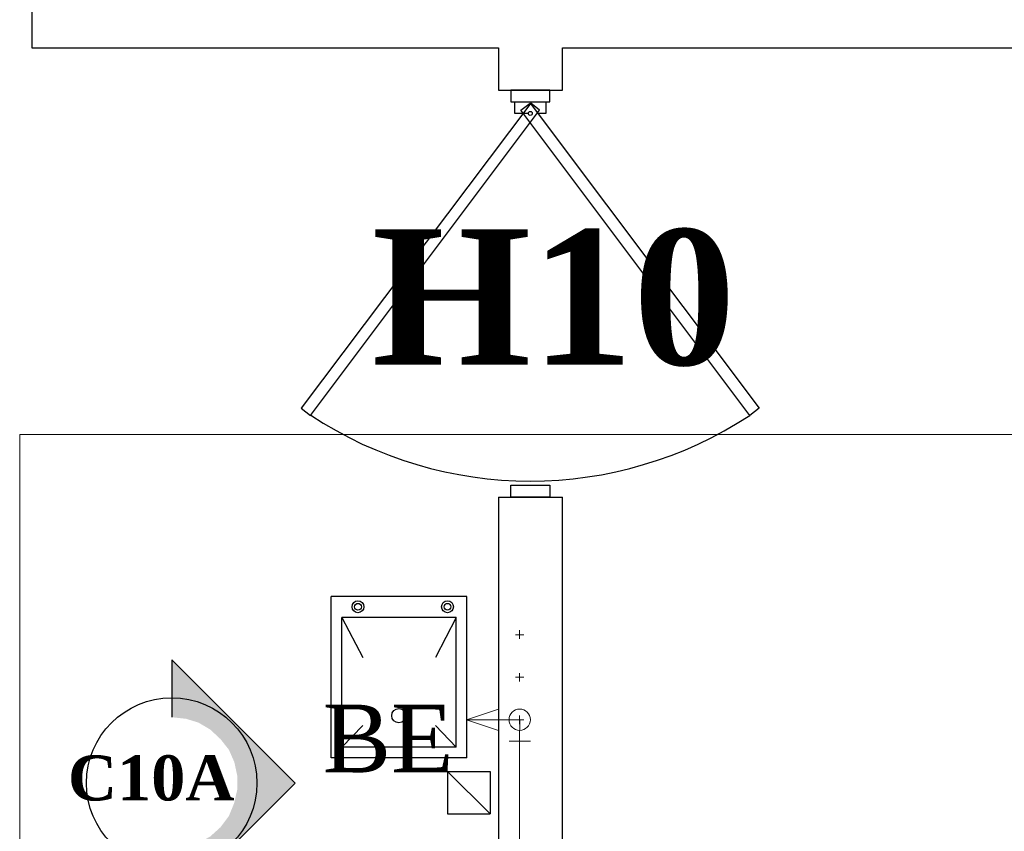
# Model space of a CAD drawing. Header units: millimetres. Extents: x 335 to 91596, y -1 to 84.
# Tile 51 of 87: x 379.26 to 382.34, y 22.55 to 25.09. Entities that reach past the tile are written whole.
import ezdxf

# ---------------------------------------------------------------- set-up
doc = ezdxf.new("R2010")
doc.units = ezdxf.units.MM
doc.header["$MEASUREMENT"] = 0
for name, color, linetype, lineweight in [('AF-Conexões detalhe', 7, 'Continuous', 20), ('AF-Textos conexão', 7, 'Continuous', 20), ('AF-Tubos detalhe', 5, 'Continuous', 20), ('DI-Detalhes', 7, 'Continuous', 20), ('SIMBOLOS INT', 8, 'Continuous', 5)]:
    doc.layers.add(name, color=color, linetype=linetype, lineweight=lineweight)
doc.styles.add('TimesNewRoman', font='times.ttf')
doc.styles.add('TimesNewRomanN', font='timesbd.ttf')

msp = doc.modelspace()

# ---------------------------------------------------------------- hatches: boundary and pattern name
at = {"linetype": 'Continuous'}
msp.add_hatch(color=3, dxfattribs=at).paths.add_polyline_path([(379.7354, 22.9115), (379.7354, 23.0915), (380.1214, 22.7055), (379.7354, 22.3195), (379.7354, 22.4995), (379.7774, 22.5035), (379.8194, 22.5175), (379.8564, 22.5385), (379.8884, 22.5675), (379.9144, 22.6025), (379.9304, 22.6415), (379.9404, 22.6845), (379.9404, 22.7285), (379.9314, 22.7705), (379.9144, 22.8095), (379.8884, 22.8425), (379.8564, 22.8725), (379.8194, 22.8945), (379.7804, 22.9065)])

# ---------------------------------------------------------------- linework, layer by layer
at = {"color": 7}
for p, q in [((379.298, 25.3142), (379.298, 25.0062)), ((379.298, 25.0062), (380.757, 25.0062)), ((380.757, 25.0062), (380.757, 24.8742)), ((380.958, 25.0062), (388.255, 25.0062)), ((380.958, 24.8742), (380.958, 25.0062)), ((380.757, 24.8742), (380.958, 24.8742)), ((380.796, 24.8742), (380.796, 24.8372)), ((380.918, 24.8742), (380.796, 24.8742)), ((380.918, 24.8372), (380.918, 24.8742)), ((380.796, 24.8372), (380.918, 24.8372)), ((380.796, 23.6002), (380.796, 23.6372)), ((380.796, 23.6372), (380.918, 23.6372)), ((380.918, 23.6372), (380.918, 23.6002)), ((380.757, 23.6002), (380.757, 21.0262)), ((380.757, 23.6002), (380.958, 23.6002)), ((380.918, 23.6002), (380.796, 23.6002))]:
    msp.add_line(p, q, dxfattribs=at)
at = {"color": 8}
for p, q in [((380.234, 22.7842), (380.234, 23.2892)), ((380.658, 23.2892), (380.234, 23.2892)), ((380.658, 22.7842), (380.658, 23.2892)), ((380.625, 23.2232), (380.267, 23.2232)), ((380.267, 22.8172), (380.267, 23.2232)), ((380.267, 23.2232), (380.333, 23.0982)), ((380.625, 23.2232), (380.56, 23.0982)), ((380.625, 22.8172), (380.625, 23.2232)), ((380.267, 22.8172), (380.333, 22.8852)), ((380.625, 22.8172), (380.56, 22.8852)), ((380.625, 22.8172), (380.267, 22.8172)), ((380.658, 22.7842), (380.234, 22.7842))]:
    msp.add_line(p, q, dxfattribs=at)
at = {"color": 3}
for p, q in [((379.7354, 23.0915), (380.1214, 22.7055)), ((379.7354, 23.0915), (379.7354, 22.9115)), ((380.1214, 22.7055), (379.7354, 22.3195))]:
    msp.add_line(p, q, dxfattribs=at)
at = {"color": 7, "linetype": 'Continuous'}
for points in [[(380.14, 23.8792), (380.17, 23.8562), (380.886, 24.8112), (380.859, 24.8332), (380.14, 23.8792)], [(381.573, 23.8792), (381.544, 23.8562), (380.827, 24.8112), (380.857, 24.8332), (381.573, 23.8792)]]:
    msp.add_lwpolyline(points, close=True, dxfattribs=at)
at = {"color": 7}
for points in [[(380.848, 24.8012), (380.809, 24.8012), (380.809, 24.8372), (380.906, 24.8372), (380.906, 24.8012), (380.883, 24.8012)], [(380.757, 21.0262), (380.958, 21.0262), (380.958, 23.6002)], [(380.598, 22.7412), (380.731, 22.7412), (380.731, 22.6092), (380.598, 22.7412), (380.598, 22.6092), (380.731, 22.6092)]]:
    msp.add_lwpolyline(points, dxfattribs=at)
msp.add_circle((380.857, 24.8012), 0.00614, dxfattribs=at)
at = {"color": 8}
for centre, radius in [((380.318, 23.2572), 0.0186), ((380.318, 23.2572), 0.0105), ((380.598, 23.2572), 0.0186), ((380.598, 23.2572), 0.0105), ((380.446, 22.9162), 0.0225)]:
    msp.add_circle(centre, radius, dxfattribs=at)
at = {"color": 3}
msp.add_circle((379.7354, 22.7055), 0.2667, dxfattribs=at)
at = {"color": 7, "linetype": 'Continuous'}
msp.add_arc((380.857, 24.8982), 1.2477, 236.595, 303.369, dxfattribs=at)
at = {"layer": 'AF-Conexões detalhe', "linetype": 'Continuous'}
for p, q in [((380.7571, 22.937), (380.6571, 22.9036)), ((380.7571, 22.937), (380.7571, 22.8703)), ((380.8238, 22.9036), (380.6571, 22.9036)), ((380.7571, 22.8703), (380.6571, 22.9036)), ((380.8238, 22.9036), (380.8237, 22.837)), ((380.8571, 22.8369), (380.7904, 22.837))]:
    msp.add_line(p, q, dxfattribs=at)
msp.add_circle((380.8238, 22.9036), 0.0333, dxfattribs=at)
msp.add_circle((380.8238, 22.9036), 0.0333, dxfattribs=at)
at = {"layer": 'AF-Tubos detalhe'}
msp.add_line((380.8236, 22.3974), (380.8237, 22.837), dxfattribs=at)
at = {"layer": 'DI-Detalhes', "color": 3, "linetype": 'Continuous'}
msp.add_lwpolyline([(382.6007, 17.0702), (379.26, 17.0702), (379.26, 23.7964), (382.6007, 23.7964), (382.6007, 17.0702)], close=True, dxfattribs=at)
at = {"layer": 'SIMBOLOS INT', "linetype": 'Continuous'}
for p, q in [((380.8237, 23.1697), (380.8107, 23.1697)), ((380.8237, 23.1697), (380.8237, 23.1837)), ((380.8237, 23.1697), (380.8237, 23.1567)), ((380.8237, 23.1697), (380.8367, 23.1697)), ((380.8237, 23.0367), (380.8107, 23.0367)), ((380.8237, 23.0367), (380.8237, 23.0497)), ((380.8237, 23.0367), (380.8367, 23.0367)), ((380.8237, 23.0367), (380.8237, 23.0237)), ((380.8237, 22.9037), (380.8237, 22.9167)), ((380.8237, 22.9037), (380.8107, 22.9037)), ((380.8237, 22.9037), (380.8237, 22.8897)), ((380.8237, 22.9037), (380.8367, 22.9037))]:
    msp.add_line(p, q, dxfattribs=at)

# ---------------------------------------------------------------- texts
at = {"color": 3, "insert": (379.932, 22.6488), "char_height": 0.1412, "width": 0.946855, "attachment_point": 9, "line_spacing_factor": 0.798, "style": 'TimesNewRomanN'}
msp.add_mtext('C10A', dxfattribs=at)
at = {"layer": 'AF-Textos conexão', "insert": (380.208, 22.7381), "char_height": 0.2118, "width": 0.776561, "attachment_point": 7, "line_spacing_factor": 0.798, "style": 'TimesNewRoman'}
msp.add_mtext('BE', dxfattribs=at)
at = {"layer": 'DI-Detalhes', "color": 3, "insert": (380.93, 24.008), "char_height": 0.4236, "width": 2.065351, "attachment_point": 8, "line_spacing_factor": 0.798, "style": 'TimesNewRomanN'}
msp.add_mtext('H10', dxfattribs=at)

doc.saveas('drawing.dxf')
